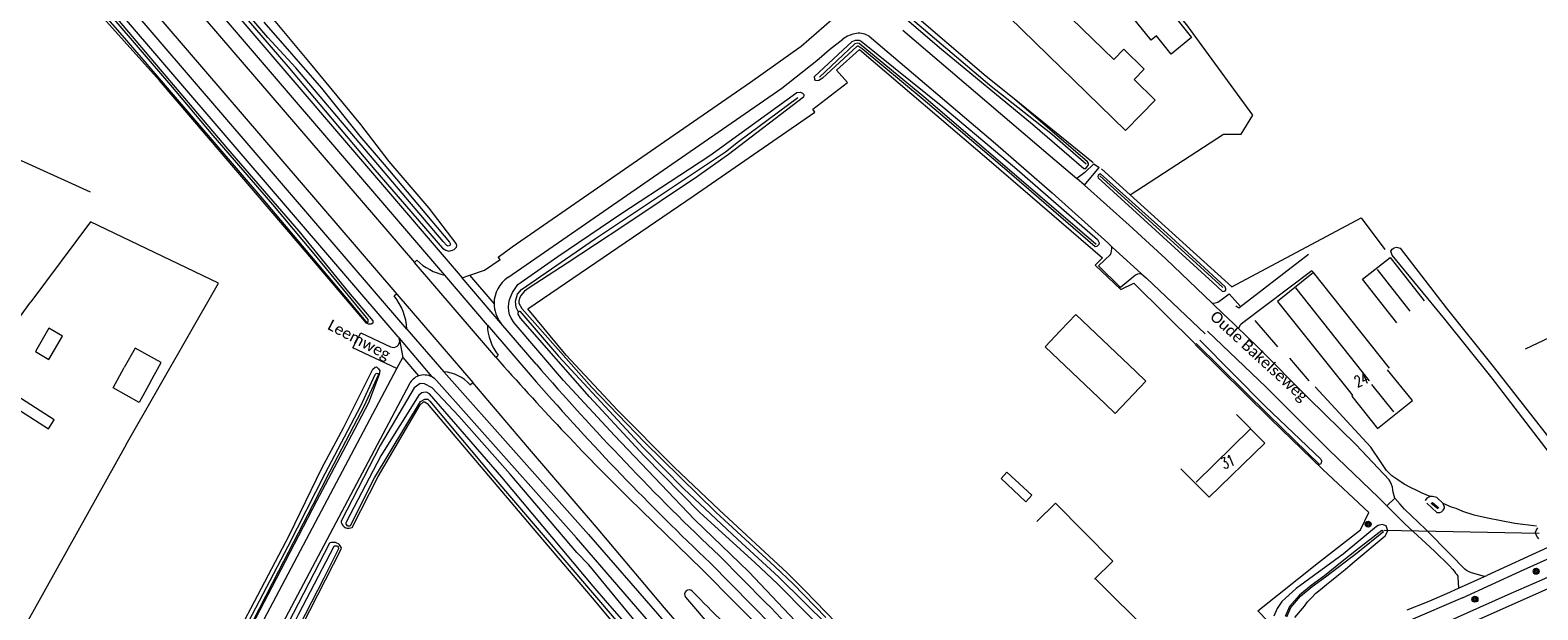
# Model space of a CAD drawing. Extents: x 177628 to 188968, y 384226 to 390673.
# Tile 99 of 256: x 182488 to 182826, y 386727 to 386857. Entities that reach past the tile are written whole.
import ezdxf

# ---------------------------------------------------------------- set-up
doc = ezdxf.new("R2010")
doc.units = 0
for name, color, linetype, lineweight in [('2901', 253, 'Continuous', 13), ('4502', 253, 'Continuous', 13), ('B-AF-CULT-GD', 253, 'HEKWERK', 13), ('B-AF-HAAG-GD', 253, 'HAAG', 13), ('B-AF-RAST-GD', 253, 'HEKWERK', 13), ('B-BP-BOOM-GD', 253, 'Continuous', 13), ('B-GB-BOUW-GD', 14, 'Continuous', 13), ('B-GB-NOKL-GD', 14, 'Continuous', 13), ('B-MK-STRP-GD', 253, 'Continuous', 13), ('B-TR-SLOO-GD', 253, 'Continuous', 13), ('B-VH-FPAD-GD', 8, 'Continuous', 13), ('B-VH-HFDR-GD', 8, 'Continuous', 13), ('B-VH-MATE-GD', 253, 'Continuous', 13), ('B-VH-OVRG-GD', 8, 'Continuous', 13), ('B-WT-HDUIK-GD', 253, 'Continuous', 13), ('B01_T', 14, 'Continuous', 9), ('B02_T', 14, 'Continuous', 9), ('B03_F', 14, 'Continuous', 9), ('B14_F', 14, 'Continuous', 9), ('T02_F', 253, 'RASTER', 9), ('T03_F', 253, 'Continuous', 9), ('T04_F', 253, 'HAAG', 9), ('T04_T', 253, 'HAAG', 9), ('T07_F', 253, 'Continuous', 9), ('T09_F', 253, 'Continuous', 9), ('T22_D', 253, 'Continuous', 9), ('T22_F', 253, 'Continuous', 9), ('V00_F', 8, 'Continuous', 9), ('V00_T', 8, 'Continuous', 9), ('W01_F', 253, 'Continuous', 9), ('Z06', 7, 'Continuous', 9)]:
    doc.layers.add(name, color=color, linetype=linetype, lineweight=lineweight)
doc.styles.add('Legend', font='calibri.ttf')
doc.styles.add('ROMANS', font='ROMANS.shx', dxfattribs={"oblique": 45})
doc.linetypes.add('HAAG', pattern='A,4,-1,[5,TOPOCAD.SHX,S=0.35,R=0,X=-0.35,Y=-0.35],-1', length=6)
doc.linetypes.add('HEKWERK', pattern='A,7,-1.5,[1,ProvNB.shx,S=0.75,R=0,X=0,Y=0],-1.5', length=10)
doc.linetypes.add('RASTER', pattern='A,4,-1,[4,TOPOCAD.SHX,S=0.5,R=0,X=-0.5,Y=0],-1', length=6)

# ---------------------------------------------------------------- blocks, each defined once
blk = doc.blocks.new('2901_2901', base_point=(177628.113717, 385871.174588))
at = {"layer": '2901'}
for radius in [0.675, 0.45, 0.225]:
    blk.add_circle((177628.113717, 385871.174588), radius, dxfattribs=at)

msp = doc.modelspace()

# ---------------------------------------------------------------- linework, layer by layer
at = {"layer": 'B-AF-CULT-GD', "flags": 128}
for points in [[(182799.061, 386753.96), (182797.93, 386754.49), (182796.372, 386755.332), (182794.659, 386756.422), (182793.562, 386757.221), (182792.955, 386757.782), (182792.408, 386758.432), (182791.208, 386760.18), (182788.834, 386763.639)], [(182802.176, 386752.556), (182800.384, 386753.339), (182799.061, 386753.96)], [(182825.972, 386745.947), (182821.17, 386746.526), (182815.024, 386747.697), (182812.014, 386748.397), (182809.5, 386749.233), (182807.968, 386749.878), (182806.972, 386750.211), (182805.094, 386750.989)]]:
    msp.add_lwpolyline(points, dxfattribs=at)
at = {"layer": 'B-AF-HAAG-GD', "flags": 128}
for points in [[(182823.496, 386785.662), (182841.373, 386794.104), (182828.908, 386813.486)], [(182768.044, 386786.082), (182762.976, 386792.019)], [(182770.631, 386783.538), (182774.959, 386778.511)], [(182776.395, 386777.166), (182788.834, 386763.639)]]:
    msp.add_lwpolyline(points, dxfattribs=at)
at = {"layer": 'B-AF-RAST-GD', "flags": 128}
for points in [[(182676.921, 386715.89), (182680.066, 386713.019), (182686.18, 386706.445), (182688.745, 386705.428), (182701.248, 386710.988), (182712.267, 386715.677), (182718.479, 386717.841), (182726.184, 386720.026), (182734.251, 386721.211), (182739.631, 386721.955), (182750.655, 386722.894), (182762.655, 386723.912), (182765.27, 386724.207), (182765.787, 386724.639), (182763.527, 386726.94), (182777.157, 386737.761), (182786.532, 386745.128), (182788.415, 386749.002), (182778.053, 386758.699), (182766.406, 386769.957), (182749.54, 386786.652)], [(182739.413, 386721.925), (182727.169, 386734.161)]]:
    msp.add_lwpolyline(points, dxfattribs=at)
at = {"layer": 'B-GB-BOUW-GD', "flags": 128}
for points in [[(182794.728, 386791.449), (182787.015, 386801.296), (182793.208, 386806.145), (182800.826, 386796.446)], [(182793.079, 386781.297), (182776.06, 386802.762), (182767.934, 386796.297), (182784.375, 386775.707), (182784.788, 386775.222), (182784.6, 386775.047), (182790.377, 386767.839), (182798.196, 386774.047), (182792.598, 386780.936)], [(182758.779, 386770.974), (182765.106, 386764.537), (182752.682, 386752.405), (182746.319, 386758.787)], [(182714.062, 386746.982), (182718.23, 386751.104), (182731.069, 386738.05), (182726.933, 386734.028)]]:
    msp.add_lwpolyline(points, dxfattribs=at)
at = {"layer": 'B-GB-NOKL-GD', "flags": 128}
for points in [[(182797.678, 386794.133), (182790.344, 386803.427)], [(182788.561, 386778.521), (182772.039, 386799.299)], [(182789.036, 386777.662), (182793.984, 386771.559)], [(182761.87, 386767.627), (182749.748, 386755.816)]]:
    msp.add_lwpolyline(points, dxfattribs=at)
at = {"layer": 'B-MK-STRP-GD', "flags": 128}
msp.add_lwpolyline([(182833.852, 386734.247), (182825.664, 386730.609), (182818.459, 386727.407), (182812.226, 386724.639), (182806.363, 386722.061)], dxfattribs=at)
at = {"layer": 'B-TR-SLOO-GD', "flags": 128}
for points in [[(182838.633, 386750.482), (182838.588, 386750.534), (182838.004, 386751.222), (182833.387, 386756.665), (182828.812, 386762.425), (182816.072, 386779.119), (182805.424, 386792.293), (182793.637, 386806.651), (182793.376, 386807.516), (182793.623, 386807.997), (182794.107, 386808.298), (182794.646, 386808.412), (182795.453, 386808.229), (182805.732, 386794.846), (182816.285, 386781.687), (182831.896, 386761.76), (182839.403, 386752.029), (182839.577, 386751.854), (182840.022, 386751.404), (182840.371, 386751.202)], [(182750.554, 386787.615), (182765.277, 386772.706), (182777.702, 386760.94), (182777.84, 386760.536), (182777.836, 386760.364), (182777.778, 386760.162), (182777.672, 386759.928), (182777.353, 386759.765), (182765.944, 386770.852), (182749.746, 386786.847)], [(182801.403, 386751.101), (182803.675, 386749.014), (182804, 386748.958), (182804.32, 386748.994), (182804.719, 386749.171), (182805.092, 386749.507), (182805.362, 386749.974), (182805.402, 386750.216), (182805.094, 386750.989), (182803.673, 386752.331), (182802.703, 386752.557), (182802.176, 386752.556), (182801.995, 386752.487), (182801.425, 386752.17), (182801.059, 386751.674)], [(182803.849, 386749.809), (182802.407, 386750.973), (182802.662, 386751.237), (182804.074, 386750.02)], [(182771.814, 386725.478), (182773.98, 386728.007), (182774.696, 386728.949), (182775.63, 386729.971), (182776.584, 386730.928), (182777.592, 386731.748), (182778.95, 386732.851), (182780.068, 386733.78), (182781.282, 386734.738), (182783.123, 386736.244), (182785.308, 386738.08), (182792.103, 386743.74), (182792.693, 386744.893), (182792.322, 386746.002), (182791.412, 386746.321), (182790.494, 386746.105), (182790.141, 386745.87), (182782.654, 386739.641), (182772.143, 386731.967), (182768.913, 386729.055), (182767.908, 386727.45), (182767.102, 386725.775)], [(182770.042, 386725.605), (182770.942, 386727.719), (182773.101, 386730.215), (182775.732, 386732.441), (182778.723, 386734.555), (182785.942, 386740.088), (182791.7, 386744.766), (182791.362, 386744.991), (182785.627, 386740.538), (182782.074, 386737.749), (182778.498, 386734.825), (182775.507, 386732.644), (182772.853, 386730.462), (182770.672, 386727.921), (182769.682, 386725.672)], [(182826.527, 386743.063), (182826.186, 386743.49), (182825.863, 386744.165), (182825.798, 386744.612), (182825.879, 386744.974), (182826.298, 386745.546)]]:
    msp.add_lwpolyline(points, dxfattribs=at)
at = {"layer": 'B-VH-FPAD-GD', "flags": 128}
for points in [[(182809.424, 386729.896), (182822.379, 386735.853), (182838.165, 386742.952), (182854.883, 386750.529), (182870.749, 386757.724), (182876.211, 386760.201), (182897.493, 386769.757), (182920.654, 386780.176), (182937.542, 386787.856), (182938.112, 386788.115), (182956.876, 386796.886), (182962.005, 386799.305), (182975.918, 386805.865), (182995.778, 386815.466), (183008.732, 386821.857), (183025.783, 386830.389), (183043.258, 386839.377), (183051.613, 386843.859), (183055.326, 386845.85), (183059.626, 386848.158)], [(182833.064, 386743.205), (182814.844, 386734.871)], [(182797.021, 386727.158), (182801.548, 386729.009), (182805.884, 386730.87), (182808.544, 386732.058), (182814.345, 386734.648), (182814.844, 386734.871)], [(182809.424, 386729.896), (182797.219, 386724.661)]]:
    msp.add_lwpolyline(points, dxfattribs=at)
at = {"layer": 'B-VH-HFDR-GD', "flags": 128}
msp.add_lwpolyline([(182805.414, 386724.262), (182813.258, 386727.744), (182820.322, 386730.882), (182827.171, 386733.936), (182837.331, 386738.495), (182844.351, 386741.608), (182853.376, 386745.66), (182858.894, 386748.142), (182859.771, 386748.537), (182869.241, 386752.722), (182872.659, 386754.234), (182878.174, 386756.675), (182888.268, 386761.137), (182896.173, 386764.636), (182906.899, 386769.334), (182914.987, 386772.902), (182926.161, 386777.858), (182937.631, 386782.964), (182939.581, 386783.829), (182945.831, 386786.603), (182951.349, 386789.142), (182957.758, 386792.076)], dxfattribs=at)
at = {"layer": 'B-VH-MATE-GD', "flags": 128}
msp.add_lwpolyline([(182794.271, 386752.205), (182792.474, 386750.479)], dxfattribs=at)
at = {"layer": 'B-VH-OVRG-GD', "flags": 128}
for points in [[(182758.66, 386795.318), (182759.268, 386794.865), (182774.901, 386806.842)], [(182775.928, 386802.848), (182775.635, 386803.148), (182760.163, 386791.509), (182759.761, 386791.138), (182759.597, 386790.943), (182759.184, 386790.27)], [(182795.398, 386750.905), (182794.271, 386752.205), (182794.083, 386752.69), (182793.894, 386753.569), (182793.817, 386754.081), (182793.703, 386754.655), (182793.491, 386755.267), (182793.213, 386755.902), (182793.01, 386756.276), (182785.619, 386764.181), (182774.894, 386774.598), (182763.537, 386786.068), (182756.289, 386793.065)], [(182752.261, 386789.605), (182765.394, 386777.053), (182779.558, 386762.988), (182790.585, 386752.377), (182792.474, 386750.479), (182793.568, 386749.379)], [(182793.568, 386749.379), (182796.498, 386746.435), (182803.11, 386740.364), (182806.51, 386737.054), (182807.17, 386736.293), (182807.602, 386735.774), (182807.874, 386735.422), (182808.132, 386735.093), (182808.331, 386734.689), (182808.394, 386734.483), (182808.544, 386732.058)], [(182814.345, 386734.648), (182811.435, 386735.469), (182810.881, 386735.67), (182810.325, 386735.999), (182809.953, 386736.305), (182806.83, 386739.474), (182801.121, 386745.236), (182796.432, 386749.711), (182795.398, 386750.905)]]:
    msp.add_lwpolyline(points, dxfattribs=at)
at = {"layer": 'B-WT-HDUIK-GD', "flags": 128}
msp.add_lwpolyline([(182791.86, 386745.034), (182826.619, 386744.387)], dxfattribs=at)
at = {"layer": 'B01_T', "linetype": 'Continuous'}
for points in [[(182722.354, 386867.63), (182718.782, 386871.13), (182707.861, 386860), (182733.882, 386834.59), (182737.393, 386838.16)], [(182722.354, 386867.63), (182723.585, 386866.46), (182719.338, 386862.089), (182731.26, 386850.505), (182733.509, 386852.82), (182738.114, 386848.309), (182735.826, 386845.979), (182740.531, 386841.36), (182737.393, 386838.16)], [(182515.415, 386778.248), (182517.825, 386782.627), (182511.982, 386785.845), (182509.573, 386781.469)], [(182515.415, 386778.248), (182512.912, 386773.672), (182507.049, 386776.899), (182509.573, 386781.469)]]:
    msp.add_lwpolyline(points, dxfattribs=at)
at = {"layer": 'B02_T', "linetype": 'Continuous'}
for points in [[(182748.696, 386855.378), (182744.12, 386851.683), (182740.832, 386855.756), (182739.655, 386854.805), (182730.63, 386866.001), (182736.508, 386870.701), (182748.696, 386855.378)], [(182736.204, 386780.601), (182722.771, 386793.384), (182719.326, 386789.763)], [(182729.313, 386773.354), (182715.879, 386786.129), (182719.326, 386789.763)]]:
    msp.add_lwpolyline(points, dxfattribs=at)
at = {"layer": 'B03_F', "linetype": 'Continuous'}
msp.add_lwpolyline([(182711.564, 386751.413), (182712.895, 386752.84), (182707.34, 386758.019), (182706.009, 386756.592), (182711.564, 386751.413)], dxfattribs=at)
at = {"layer": 'B14_F', "linetype": 'Continuous'}
for points in [[(182492.704, 386783.307), (182495.719, 386788.504), (182492.677, 386790.269), (182489.653, 386785.056)], [(182489.653, 386785.056), (182492.704, 386783.307)], [(182736.204, 386780.601), (182738.492, 386778.424), (182731.604, 386771.177), (182729.313, 386773.354)], [(182483.168, 386773.779), (182492.566, 386767.722), (182493.862, 386769.733), (182484.464, 386775.79), (182483.168, 386773.779)]]:
    msp.add_lwpolyline(points, dxfattribs=at)
at = {"layer": 'T02_F', "linetype": 'RASTER'}
msp.add_lwpolyline([(182734.937, 386820.196), (182755.889, 386833.752), (182759.787, 386833.742), (182762.42, 386838.039), (182747.625, 386858.268), (182736.625, 386871.483), (182730.874, 386867.836), (182714.009, 386891.489)], dxfattribs=at)
at = {"layer": 'T03_F', "linetype": 'Continuous'}
for points in [[(182637.044, 386819.9), (182664.317, 386838.653), (182663.831, 386839.378), (182671.578, 386845.31), (182669.186, 386848.107), (182674.289, 386852.719), (182703.341, 386827.929), (182728.734, 386806.055), (182727.115, 386804.383), (182732.865, 386798.953), (182735.795, 386800.362), (182749.599, 386786.708)], [(182680.237, 386713.055), (182673.617, 386719.599), (182662.166, 386731.425), (182658.117, 386735.467), (182642.919, 386749.518), (182632.764, 386759.155), (182620.058, 386771.918), (182608.596, 386784.249), (182599.963, 386794.603), (182637.044, 386819.9)], [(182786.667, 386815), (182792.032, 386807.896)]]:
    msp.add_lwpolyline(points, dxfattribs=at)
at = {"layer": 'T04_F', "linetype": 'HAAG'}
for points in [[(182708.571, 386841.954), (182702.691, 386846.712), (182685.041, 386861.777), (182684.862, 386862.349), (182684.591, 386863.419), (182684.829, 386864.075), (182703.555, 386882.96)], [(182726.648, 386827.326), (182708.571, 386841.954)], [(182734.937, 386820.196), (182728.523, 386826.002)], [(182757.733, 386799.561), (182734.937, 386820.196)], [(182757.733, 386799.561), (182786.667, 386815)], [(182510.022, 386764.22), (182481.029, 386712.422), (182442.012, 386731.883), (182488.662, 386796.22)]]:
    msp.add_lwpolyline(points, dxfattribs=at)
at = {"layer": 'T04_T', "linetype": 'HAAG'}
msp.add_lwpolyline([(182510.022, 386764.22), (182530.693, 386800.41), (182501.992, 386814.09), (182488.662, 386796.22)], dxfattribs=at)
at = {"layer": 'T07_F', "linetype": 'Continuous'}
for points in [[(182256.115, 386934.712), (182335.555, 386897.693), (182376.58, 386878.667), (182405.274, 386865.677), (182446.091, 386846.723), (182484.043, 386828.966), (182501.948, 386820.862)], [(182702.668, 386883.691), (182689.287, 386870.394), (182684, 386864.795), (182683.59, 386863.863), (182683.429, 386863.36), (182683.642, 386862.106), (182685.235, 386860.268), (182703.434, 386844.794), (182717.559, 386833.645), (182725.07, 386827.077)], [(182727.325, 386809.07), (182710.039, 386823.889), (182688.71, 386842.113), (182674.259, 386854.107), (182673.916, 386854.11), (182673.275, 386853.974), (182665.379, 386846.545)], [(182597.892, 386793.907), (182597.363, 386794.954), (182597.259, 386796.335), (182597.706, 386797.905), (182598.564, 386798.986), (182615.133, 386810.417), (182644.312, 386829.821), (182647.225, 386832.084), (182660.496, 386841.943)], [(182728.127, 386824.439), (182744.739, 386809.4), (182755.676, 386799.389)]]:
    msp.add_lwpolyline(points, dxfattribs=at)
at = {"layer": 'T09_F', "linetype": 'Continuous'}
for points in [[(182513.084, 386887.483), (182546.184, 386848.884), (182565.698, 386825.757), (182580.837, 386808.237), (182581.596, 386807.738), (182582.294, 386807.51), (182583.138, 386807.745), (182583.468, 386807.906), (182583.791, 386808.189), (182583.979, 386808.423), (182584.097, 386808.8), (182583.965, 386809.287), (182577.898, 386817.191), (182568.906, 386827.663), (182562.542, 386835.956), (182550.898, 386850.034), (182540.821, 386862.142)], [(182703.363, 386884.819), (182703.131, 386884.676), (182698.317, 386880.113), (182684.535, 386866.635), (182683.521, 386865.333), (182683.002, 386864.44), (182682.765, 386863.784), (182682.651, 386863.203), (182682.677, 386862.047), (182682.833, 386861.653), (182683.186, 386861.145), (182683.825, 386860.449), (182692.251, 386853.184), (182713.042, 386836.015), (182724.54, 386826.028), (182724.979, 386826.042), (182725.577, 386826.876), (182725.618, 386827.156), (182725.381, 386827.544), (182722.197, 386830.347), (182708.571, 386841.954)], [(182488.519, 386882.643), (182512.138, 386854.703)], [(182512.138, 386854.703), (182532.67, 386830.478), (182548.72, 386812.058), (182559.813, 386798.343), (182565.288, 386791.927), (182565.26, 386791.394), (182564.899, 386791.188), (182564.272, 386791.171), (182563.88, 386791.383), (182549.062, 386808.819), (182517.475, 386845.795), (182497.653, 386867.856)], [(182688.565, 386841.513), (182674.917, 386852.89), (182674.042, 386853.484), (182673.871, 386853.486), (182673.685, 386853.372), (182666.013, 386846.273), (182665.191, 386845.77), (182664.921, 386845.69), (182664.431, 386845.795), (182664.308, 386845.996), (182664.202, 386846.656), (182672.696, 386854.536), (182673.389, 386854.831), (182674.199, 386854.795), (182674.706, 386854.593), (182693.001, 386839.902), (182709.011, 386826.37), (182727.593, 386810.129), (182727.97, 386809.443), (182727.908, 386809.022), (182727.491, 386808.554), (182727.071, 386808.51), (182706.763, 386826.039), (182688.565, 386841.513)], [(182634.054, 386824.577), (182640.753, 386829), (182660.257, 386843.1), (182661.085, 386843.199), (182661.559, 386842.97), (182661.8, 386842.636), (182661.856, 386842.485), (182661.724, 386842.034), (182644.961, 386829.224), (182637.978, 386824.286), (182621.466, 386813.186), (182608.789, 386804.839), (182600.283, 386799.303), (182599.254, 386798.563), (182598.476, 386797.716), (182598.124, 386797.019), (182597.94, 386796.351), (182597.993, 386795.901), (182598.618, 386794.682), (182614.299, 386776.973), (182626.118, 386764.759), (182642.127, 386749.064), (182655.336, 386736.916), (182659.446, 386732.984), (182666.784, 386725.469)], [(182672.887, 386711.398), (182665.022, 386719.255), (182649.5, 386735.68), (182637.326, 386747.455), (182619.404, 386766.278), (182607.955, 386778.599), (182596.934, 386791.469), (182596.248, 386792.537), (182595.865, 386793.39), (182595.752, 386794.112), (182595.677, 386794.999), (182595.737, 386795.886), (182595.896, 386796.655), (182596.096, 386797.26), (182596.523, 386798.294), (182597.75, 386800.045), (182606.727, 386806.321), (182620.844, 386815.923), (182634.054, 386824.577)], [(182753.485, 386800.499), (182755.652, 386798.522), (182756.038, 386798.588), (182756.385, 386798.822), (182756.407, 386799.134), (182756.238, 386799.584), (182743.243, 386811.531), (182728.289, 386824.836), (182728.127, 386824.822), (182727.78, 386824.588), (182727.676, 386824.27), (182727.801, 386823.962), (182753.485, 386800.499)], [(182532.854, 386717.896), (182537.961, 386727.494), (182546.58, 386744.019), (182553.805, 386758.91), (182558.693, 386767.954), (182565.24, 386781.07), (182565.755, 386781.524), (182566.074, 386781.608), (182566.552, 386781.163), (182566.861, 386780.708), (182566.662, 386779.904), (182564.286, 386773.575), (182561.171, 386767.607), (182552.608, 386751.527), (182542.666, 386732.248), (182531.976, 386711.809)], [(182651.971, 386690.931), (182641.372, 386703.547), (182613.661, 386737.27), (182610.975, 386740), (182596.031, 386757.576), (182584.549, 386770.552), (182578.563, 386776.891), (182576.832, 386777.834), (182575.858, 386777.877), (182574.515, 386776.904), (182566.897, 386763.97), (182558.146, 386747.068)], [(182560.632, 386745.604), (182566.487, 386757.073), (182575.897, 386773.134), (182576.598, 386773.765), (182576.923, 386773.751), (182577.43, 386773.422), (182601.98, 386744.406), (182614.414, 386729.84), (182621.216, 386721.754), (182645.635, 386693.877), (182650.065, 386689.024)], [(182558.146, 386747.068), (182558.175, 386746.739), (182558.308, 386746.476), (182558.563, 386746.094), (182558.817, 386745.795), (182559.179, 386745.552), (182559.538, 386745.492), (182559.936, 386745.496), (182560.281, 386745.539), (182560.632, 386745.604)], [(182558.174, 386740.807), (182558.215, 386741.037), (182558.116, 386741.312), (182557.826, 386741.724), (182557.543, 386741.945), (182557.216, 386742.136), (182556.891, 386742.241), (182556.462, 386742.292), (182556.108, 386742.301), (182555.914, 386742.264), (182555.729, 386742.18), (182555.568, 386742.089)], [(182555.568, 386742.089), (182540.381, 386712.759), (182531.973, 386695.831), (182530.995, 386694.087), (182530.934, 386693.384), (182531.254, 386692.787), (182531.932, 386692.445), (182532.689, 386692.438), (182533.385, 386692.832), (182533.757, 386693.284), (182535.421, 386696.218), (182558.175, 386740.79)]]:
    msp.add_lwpolyline(points, dxfattribs=at)
at = {"layer": 'T22_D', "linetype": 'Continuous'}
msp.add_lwpolyline([(182571.266, 386787.662), (182571.982, 386783.725)], dxfattribs=at)
at = {"layer": 'T22_F', "linetype": 'Continuous'}
for points in [[(182726.824, 386827.105), (182727.981, 386826.257)], [(182560.772, 386785.91), (182562.551, 386789.25)]]:
    msp.add_lwpolyline(points, dxfattribs=at)
at = {"layer": 'V00_F', "linetype": 'Continuous'}
for points in [[(182726.824, 386827.105), (182724.796, 386825.161), (182722.968, 386823.818)], [(182724.68, 386822.321), (182727.981, 386826.257)], [(182735.736, 386801.871), (182732.751, 386799.428), (182727.877, 386804.288), (182730.513, 386806.773)], [(182592.817, 386783.765), (182574.592, 386804.97)], [(182590.932, 386790.995), (182581.382, 386802.19)], [(182593.936, 386791.436), (182585.285, 386801.579)], [(182592.43, 386795.821), (182587.02, 386802.164)], [(182570.623, 386797.91), (182587.683, 386778.13)], [(182755.609, 386796.886), (182757.159, 386797.971), (182759.672, 386795.175)]]:
    msp.add_lwpolyline(points, dxfattribs=at)
for centre, radius, start, end in [((182726.359, 386808.491), 4.496, 337.52937, 0.70916), ((182737.357, 386800.112), 2.391, 86.00913, 132.65948), ((182753.195, 386799.186), 3.334, 272.59909, 316.38798)]:
    msp.add_arc(centre, radius, start, end, dxfattribs=at)
at = {"layer": 'V00_T', "linetype": 'Continuous'}
for points in [[(182497.238, 386883.446), (182570.623, 386797.91)], [(182572.851, 386790.032), (182496.743, 386878.78)], [(182570.96, 386788.319), (182494.783, 386877.19)], [(182581.382, 386802.19), (182518.575, 386875.537)], [(182520.503, 386877.19), (182585.285, 386801.579)], [(182587.02, 386802.164), (182590.259, 386803.255), (182593.824, 386805.671), (182593.38, 386806.227), (182596.482, 386808.481), (182629.654, 386831.459), (182649.899, 386845.376), (182661.21, 386853.466), (182668.115, 386859.468), (182668.281, 386863.215), (182662.19, 386868.528), (182658.56, 386871.622)], [(182518.943, 386869.75), (182574.592, 386804.97)], [(182664.753, 386850.25), (182667.574, 386852.734), (182670.551, 386855.029)], [(182676.471, 386855.69), (182704.802, 386831.69)], [(182683.997, 386857.061), (182716.604, 386829.307), (182722.968, 386823.818)], [(182595.496, 386801.655), (182656.882, 386844.09), (182664.753, 386850.25)], [(182704.802, 386831.69), (182717.469, 386820.645), (182729.939, 386809.377)], [(182724.68, 386822.321), (182722.968, 386823.818)], [(182753.346, 386795.855), (182742.922, 386805.842), (182734.731, 386813.346), (182729.725, 386817.856), (182724.68, 386822.321)], [(182729.939, 386809.377), (182730.854, 386808.547)], [(182730.854, 386808.547), (182737.523, 386802.498)], [(182574.592, 386804.97), (182575.103, 386805.529)], [(182585.285, 386801.579), (182587.02, 386802.164)], [(182737.523, 386802.498), (182738.621, 386801.502), (182751.744, 386789.003)], [(182570.623, 386797.91), (182570.012, 386797.5)], [(182755.956, 386793.354), (182753.346, 386795.855)], [(182756.27, 386793.048), (182755.956, 386793.354)], [(182572.851, 386790.032), (182581.162, 386780.5)], [(182590.932, 386790.995), (182601.882, 386778.28)], [(182601.848, 386782.214), (182593.936, 386791.436)], [(182562.551, 386789.25), (182569.255, 386786.114)], [(182570.96, 386788.319), (182571.174, 386788.026)], [(182571.174, 386788.026), (182578.504, 386779.373)], [(182571.266, 386787.662), (182571.174, 386788.026)], [(182570.671, 386781.25), (182560.772, 386785.91)], [(182570.671, 386781.25), (182571.982, 386783.725)], [(182571.982, 386783.725), (182575.478, 386779.579)], [(182592.817, 386783.765), (182593.381, 386784.25)], [(182526.72, 386698.244), (182570.671, 386781.25)], [(182581.162, 386780.5), (182613.572, 386744.03), (182629.011, 386726.306), (182655.997, 386694.959)], [(182573.47, 386777.827), (182530.562, 386696.81), (182529.104, 386693.884)], [(182654.171, 386693.132), (182627.052, 386724.66), (182610.869, 386743.293), (182579.544, 386778.556), (182579.061, 386779.011), (182578.504, 386779.373)], [(182587.071, 386777.62), (182587.683, 386778.13)], [(182657.464, 386696.426), (182651.262, 386703.74), (182630.592, 386727.595), (182615.373, 386745.69), (182600.342, 386763.16), (182587.683, 386778.13)], [(182654.37, 386720.752), (182639.032, 386736.186), (182622.722, 386752.12)], [(182653.28, 386728.841), (182642.902, 386739.246)], [(182640.875, 386737.689), (182659.507, 386718.757), (182669.173, 386708.139)], [(182635.329, 386730.02), (182661.042, 386700.012)]]:
    msp.add_lwpolyline(points, dxfattribs=at)
for centre, radius, start, end in [((182674.669, 386849.605), 6.81, 98.5106, 127.20447), ((182674.147, 386852.041), 4.326, 57.50473, 96.44648), ((182583.873, 386814.448), 12.509, 225.48255, 258.51181), ((182599.531, 386795.812), 7.101, 124.62527, 179.92729), ((182560.782, 386789.717), 12.073, 1.49293, 40.13621), ((182599.53, 386795.808), 7.1, 179.89695, 218.01245), ((182601.945, 386791.177), 11.015, 180.94489, 218.96539), ((182569.86, 386787.408), 1.428, 244.91789, 10.25783), ((183058.505, 387193.894), 620.541, 221.370226, 225.391167), ((182576.759, 386776.084), 3.722, 110.12957, 152.08047), ((182576.759, 386776.071), 3.735, 62.14812, 110.06288), ((182580.571, 386771.786), 8.734, 41.9107, 86.12082), ((183068.489, 387186.972), 617.724, 220.937916, 226.452169), ((183050.264, 387169.985), 595.382, 221.140388, 226.55899), ((182636.098, 386730.661), 1.001, 40.35966, 219.79377), ((181904.821, 386000.346), 1034.499, 42.784333, 44.957806), ((182105.397, 386195.37), 764.7, 42.296625, 44.236408)]:
    msp.add_arc(centre, radius, start, end, dxfattribs=at)
at = {"layer": 'W01_F', "linetype": 'Continuous'}
for points in [[(182489.701, 386878.069), (182509.62, 386855.247), (182540.574, 386819.274), (182559.957, 386796.277), (182563.698, 386791.785), (182564.091, 386791.572), (182564.254, 386791.652), (182564.224, 386792.244), (182552.143, 386806.976), (182542.876, 386818.018), (182529.461, 386833.441), (182519.982, 386844.74), (182506.891, 386860.032)], [(182540.857, 386858.86), (182553.786, 386844.043), (182562.34, 386833.339), (182567.786, 386826.96), (182582.477, 386809.594), (182582.694, 386809.114), (182582.52, 386808.78), (182582.147, 386808.669), (182581.842, 386808.821), (182581.007, 386809.692), (182548.009, 386848.59), (182541.754, 386855.426), (182525.881, 386873.903)], [(182676.205, 386712.508), (182656.039, 386732.912), (182650.853, 386737.816), (182638.639, 386748.943), (182626.075, 386761.67), (182613.816, 386774.899), (182598.347, 386792.556), (182597.794, 386793.403), (182597.806, 386793.836), (182597.892, 386793.907)], [(182597.892, 386793.907), (182598.083, 386794.079), (182598.232, 386794.078), (182606.838, 386784.005), (182625.807, 386763.562), (182634.954, 386754.302), (182646.972, 386742.981), (182656.242, 386734.518), (182667.298, 386723.591), (182676.262, 386714.281)], [(182527.88, 386706.234), (182546.28, 386741.426), (182554.572, 386757.705), (182562.571, 386772.902), (182565.799, 386779.936), (182565.993, 386780.161), (182566.196, 386780.217), (182566.416, 386780.151), (182566.518, 386779.913), (182563.359, 386772.913), (182560.935, 386768.336), (182555.637, 386758.154)], [(182651.456, 386690.415), (182643.196, 386699.897), (182617.869, 386728.72), (182614.613, 386732.521), (182594.186, 386756.942), (182577.988, 386775.608), (182577.261, 386775.974), (182576.599, 386775.91), (182576.227, 386775.786), (182575.608, 386775.281), (182567.043, 386761.683), (182559.316, 386746.801)], [(182560.252, 386746.041), (182565.655, 386756.781), (182575.934, 386773.895), (182576.91, 386774.388), (182577.594, 386774.347), (182578.008, 386773.914), (182591.963, 386757.356), (182619.764, 386724.777), (182641.998, 386699.384), (182650.787, 386689.746)], [(182555.637, 386758.154), (182551.831, 386750.678), (182544.143, 386735.849), (182535.468, 386718.936)], [(182559.316, 386746.801), (182559.249, 386746.638), (182559.241, 386746.513), (182559.283, 386746.293), (182559.449, 386746.096), (182559.671, 386745.99), (182559.935, 386745.972), (182560.117, 386745.97), (182560.252, 386746.041)], [(182556.49, 386741.358), (182548.624, 386726.208), (182534.135, 386697.215), (182532.255, 386693.845), (182532.478, 386693.389), (182533.115, 386693.189), (182533.321, 386693.317), (182534.965, 386696.581), (182554.356, 386734.321), (182557.595, 386740.758)], [(182556.49, 386741.358), (182556.653, 386741.533), (182556.825, 386741.557), (182557.076, 386741.542), (182557.202, 386741.505), (182557.363, 386741.412), (182557.529, 386741.219), (182557.584, 386741.025), (182557.598, 386740.865), (182557.595, 386740.758)]]:
    msp.add_lwpolyline(points, dxfattribs=at)

# ---------------------------------------------------------------- block references
at = {"layer": 'B-BP-BOOM-GD'}
for p in [(182788.261, 386746.384, 24.527), (182825.909, 386735.816, 25.196), (182812.202, 386729.56, 24.869)]:
    msp.add_blockref('2901_2901', p, dxfattribs=at)

# ---------------------------------------------------------------- texts
at = {"layer": '4502', "style": 'ROMANS', "width": 0.68}
for s, rotation, p in [('24', 22.57437, (182785.849, 386777.018)), ('31', 22.3526, (182755.926, 386758.646, 25.965))]:
    msp.add_text(s, height=2.5, rotation=rotation, dxfattribs=at).set_placement(p)
at = {"layer": 'Z06', "style": 'Legend'}
msp.add_text('Oude Bakelseweg', height=2.5, rotation=317.5897, dxfattribs=at).set_placement((182752.635, 386792.604))
at = {"layer": 'Z06', "linetype": 'Continuous', "style": 'Legend'}
msp.add_text('Leemweg', height=2.5, rotation=332.15338, dxfattribs=at).set_placement((182554.917, 386790.165))

doc.saveas('drawing.dxf')
